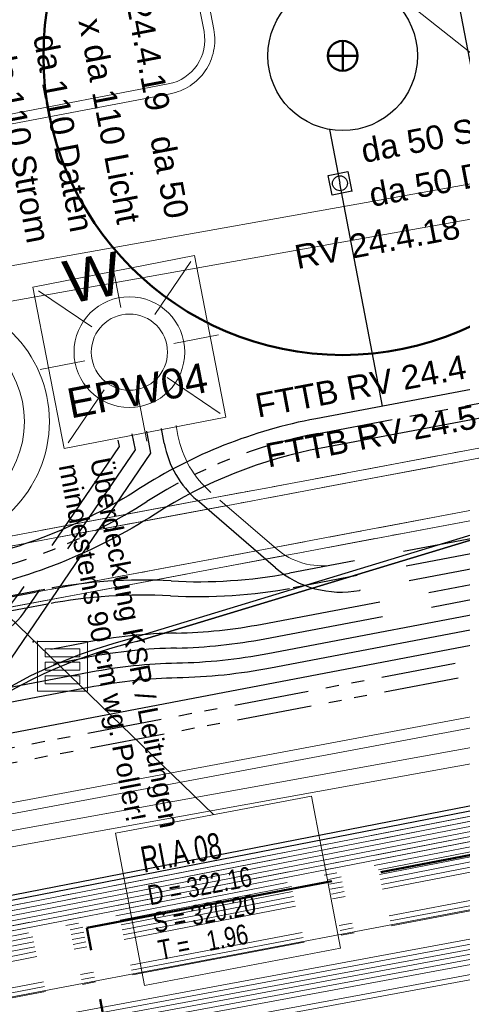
# Model space of a CAD drawing. Extents: x 3503739 to 3504470, y 5375172 to 5375561.
# Tile 8 of 142: x 3504144.79 to 3504149.23, y 5375373.94 to 5375383.81. Entities that reach past the tile are written whole.
import ezdxf

# ---------------------------------------------------------------- set-up
doc = ezdxf.new("R2010")
doc.units = 0
doc.header["$MEASUREMENT"] = 0
for name, pattern in [('2', [3.4, 1.2, -0.5, 1.2, -0.5]), ('202', [2.64, 1.75, -0.38, 0.13, -0.38]), ('237', [1.5, 0.75, -0.18, 0.13, -0.13, 0.13, -0.18]), ('239', [2.09, 0.75, -0.18, 0.75, -0.18, 0.05, -0.18]), ('332', [10, 5, -5]), ('38', [5.5, 4, -0.5, 0.5, -0.5]), ('4', [6, 2.5, -0.5, 2.5, -0.5]), ('85', [2.7501, 2.0001, -0.25, 0.25, -0.25])]:
    doc.linetypes.add(name, pattern=pattern)
for name, color, linetype in [('1WB_LICHT_KSR', 7, 'Continuous'), ('4WB_BESTAND_1_BA', 7, 'Continuous'), ('4WB_G_LEITUNG', 7, 'Continuous'), ('4WB_KANALISATION', 7, 'Continuous'), ('4WB_WV_LEITUNG', 7, 'Continuous'), ('4WP_KANCAD', 7, 'Continuous'), ('68_BL_STREINLAUF', 7, 'Continuous'), ('_4WP_ALLGEMEIN', 7, 'Continuous'), ('_4WP_DB_KAB_ABBR', 7, 'Continuous'), ('_4WP_KANCAD_', 7, 'Continuous'), ('_4WP_KANCADT_', 7, 'Continuous'), ('_4WP_KANCADT__', 7, 'Continuous'), ('_4WP_LICHT-KSR', 7, 'Continuous'), ('_4WP_LICHT-LAMPE', 7, 'Continuous'), ('_4WP_NEUEGRENZE', 7, 'Continuous'), ('_4WP_STADT-WERBE', 7, 'Continuous'), ('_4WP_STADT_BEW_S', 7, 'Continuous'), ('_4WP_STADT_DATEN', 7, 'Continuous'), ('_4WP_STADT_FTT1', 7, 'Continuous'), ('_4WP_STADT_KLEIN', 7, 'Continuous'), ('_4WP_STADT_LSA', 7, 'Continuous'), ('_4WP_STADT_RESER', 7, 'Continuous'), ('_4WP_STADT_STROM', 7, 'Continuous'), ('BHM_BAUM_NEU', 7, 'Continuous'), ('GLOBAL', 7, 'Continuous'), ('K_FLURSTUECKE', 7, 'Continuous'), ('PUNKTHOEHENATTDEF', 7, 'Continuous'), ('PUNKTNUMMERNATTDEF', 7, 'Continuous'), ('PUNKTSPEZIFIKATION', 7, 'Continuous'), ('V_FAHRBAHNRAND', 7, 'Continuous'), ('V_SAB', 7, 'Continuous')]:
    doc.layers.add(name, color=color, linetype=linetype)
doc.styles.add('178', font='ARIAL.TTF', dxfattribs={"height": 0.24})
doc.styles.add('184', font='ARIAL.TTF', dxfattribs={"height": 0.2})
doc.styles.add('219', font='ARIAL.TTF', dxfattribs={"height": 0.24})
doc.styles.add('30', font='ARIAL.TTF', dxfattribs={"height": 0.43})
doc.styles.add('431', font='ARIAL.TTF', dxfattribs={"height": 0.3})
doc.styles.add('434', font='ARIAL.TTF', dxfattribs={"height": 0.24})
doc.styles.add('55', font='ARIAL.TTF', dxfattribs={"height": 0.24})
doc.styles.add('77', font='TXT', dxfattribs={"width": 0.7, "height": 0.26})
doc.styles.add('78', font='TXT', dxfattribs={"width": 0.8, "height": 0.2})

# ---------------------------------------------------------------- blocks, each defined once
blk = doc.blocks.new('WP_LP_1010')
at = {"color": 1, "linetype": 'Continuous', "lineweight": 9}
for p, q in [((0, 0.454947), (0, 0.909893)), ((0, 0.909893), (0, 0.454947)), ((-0.776636, 0.776649), (-0.321689, 0.321703)), ((0.321689, 0.321703), (0.776636, 0.776649)), ((0.321689, 0.321703), (0.776636, 0.776649)), ((-0.454947, 0), (-0.909893, 0)), ((-0.454947, 0), (-0.909893, 0)), ((0.454947, 0), (0.909893, 0)), ((-0.321689, -0.321689), (-0.776636, -0.776636)), ((-0.321689, -0.321689), (-0.776636, -0.776636)), ((0.321689, -0.321689), (0.776636, -0.776636)), ((0.321689, -0.321689), (0.776636, -0.776636)), ((0, -0.454947), (0, -0.909893)), ((0, -0.454947), (0, -0.909893))]:
    blk.add_line(p, q, dxfattribs=at)
at = {"color": 7, "linetype": 'Continuous', "lineweight": 20}
for p, q in [((0.8253, 0.8253), (-0.8253, 0.8253)), ((-0.8253, 0.8253), (-0.8253, -0.8253)), ((0.8253, 0.8253), (0.8253, -0.8253)), ((0.8253, -0.8253), (-0.8253, -0.8253))]:
    blk.add_line(p, q, dxfattribs=at)
for radius in [0.555163, 0.38185]:
    blk.add_circle((0, 0), radius, dxfattribs=at)
at = {"color": 1, "linetype": 'Continuous', "style": '30'}
blk.add_text('W', height=0.43, dxfattribs=at).set_placement((-0.503602, 0.589889))
blk = doc.blocks.new('PUNKT')
blk.add_point((0, 0))
at = {"layer": 'PUNKTHOEHENATTDEF', "linetype": 'Continuous', "flags": 1}
blk.add_attdef('PUNKTHOEHE', (1, -0.5), '', height=0.8, dxfattribs=at)
at = {"layer": 'PUNKTNUMMERNATTDEF', "linetype": 'Continuous', "flags": 1}
blk.add_attdef('PUNKTNUMMER', (1, 0.5), '', height=0.8, dxfattribs=at)
at = {"layer": 'PUNKTSPEZIFIKATION', "linetype": 'Continuous', "flags": 1}
blk.add_attdef('PUNKTSPEZIFIKATION', (1, -1.5), '', height=0.8, dxfattribs=at)
blk = doc.blocks.new('809')
at = {"color": 7, "linetype": 'Continuous', "lineweight": 9}
for points in [[(0, 0), (0.5, 0), (0.5, -0.5), (0, -0.5), (0, 0)], [(0.075005, -0.075005), (0.425003, -0.075005), (0.425003, -0.154999), (0.075005, -0.154999), (0.075005, -0.075005)], [(0.075005, -0.290001), (0.075005, -0.209999), (0.425003, -0.209999), (0.425003, -0.290001), (0.075005, -0.290001)], [(0.075005, -0.425003), (0.425003, -0.425003), (0.425003, -0.345001), (0.075005, -0.345001), (0.075005, -0.425003)]]:
    blk.add_lwpolyline(points, dxfattribs=at)

msp = doc.modelspace()

# ---------------------------------------------------------------- linework, layer by layer
at = {"layer": '1WB_LICHT_KSR', "color": 190, "linetype": 'Continuous', "lineweight": 30}
for points in [[(3504211.4824, 5375387.7466), (3504204.0934, 5375386.6366), (3504200.3614, 5375386.0066), (3504198.3854, 5375385.6536), (3504197.5294, 5375385.5016), (3504197.1274, 5375385.4026), (3504196.9034, 5375385.2666), (3504196.1974, 5375384.7666), (3504195.3764, 5375384.1996), (3504194.9284, 5375384.1136), (3504190.0904, 5375383.2516), (3504184.3304, 5375382.3116), (3504178.0604, 5375381.3466), (3504170.8864, 5375379.9966), (3504166.1114, 5375379.2666), (3504160.8294, 5375378.3666), (3504155.1984, 5375377.0766), (3504137.9034, 5375373.7066), (3504132.9824, 5375372.7966), (3504109.3464, 5375368.2866), (3504102.6634, 5375366.9866), (3504097.0254, 5375367.8766), (3504085.0134, 5375369.5566)], [(3504211.4894, 5375387.6976), (3504204.1014, 5375386.5876), (3504200.3694, 5375385.9576), (3504199.8784, 5375385.8696), (3504198.3944, 5375385.6046), (3504197.5394, 5375385.4526), (3504197.1464, 5375385.3556), (3504196.9304, 5375385.2246), (3504196.2264, 5375384.7256), (3504195.3964, 5375384.1526), (3504194.9374, 5375384.0646), (3504190.0984, 5375383.2026), (3504184.3394, 5375382.2626), (3504178.0694, 5375381.2976), (3504170.8944, 5375379.9476), (3504166.1194, 5375379.2176), (3504160.8394, 5375378.3176), (3504155.2094, 5375377.0276), (3504137.9134, 5375373.6576), (3504132.9914, 5375372.7476), (3504109.3554, 5375368.2376)]]:
    msp.add_lwpolyline(points, dxfattribs=at)
at = {"layer": '4WB_BESTAND_1_BA', "color": 116, "linetype": 'Continuous', "lineweight": 9}
for points in [[(3504109.3634, 5375368.1886), (3504133.0004, 5375372.6986), (3504137.9244, 5375373.6086), (3504155.2214, 5375376.9786), (3504160.8964, 5375378.2766), (3504166.1274, 5375379.1696), (3504170.9014, 5375379.8996), (3504178.0794, 5375381.2496), (3504184.3504, 5375382.2146), (3504190.1054, 5375383.1546), (3504194.9464, 5375384.0156), (3504195.4174, 5375384.1056), (3504196.2564, 5375384.6846), (3504196.9564, 5375385.1826), (3504197.1644, 5375385.3076), (3504197.5484, 5375385.4036), (3504198.4034, 5375385.5556), (3504199.8874, 5375385.8206), (3504200.3764, 5375385.9096), (3504204.1094, 5375386.5396), (3504211.4964, 5375387.6496)], [(3504109.3724, 5375368.1396), (3504133.0094, 5375372.6496), (3504137.9344, 5375373.5596), (3504155.2324, 5375376.9296), (3504160.8594, 5375378.2196), (3504166.1354, 5375379.1206), (3504170.9094, 5375379.8506), (3504178.0884, 5375381.2006), (3504184.3594, 5375382.1656), (3504190.1134, 5375383.1056), (3504194.9554, 5375383.9666), (3504195.4374, 5375384.0586), (3504196.2854, 5375384.6436), (3504196.9834, 5375385.1406), (3504197.1834, 5375385.2606), (3504197.5584, 5375385.3546), (3504198.4124, 5375385.5066), (3504199.8964, 5375385.7716), (3504200.3844, 5375385.8606), (3504204.1174, 5375386.4906), (3504211.5034, 5375387.6006)], [(3504211.5244, 5375387.4516), (3504204.1414, 5375386.3416), (3504200.4104, 5375385.7116), (3504199.9234, 5375385.6246), (3504198.4394, 5375385.3596), (3504197.5904, 5375385.2076), (3504197.2424, 5375385.1216), (3504197.0664, 5375385.0146), (3504196.3704, 5375384.5206), (3504195.4954, 5375383.9176), (3504194.9824, 5375383.8196), (3504190.1394, 5375382.9566), (3504184.3824, 5375382.0166), (3504178.1134, 5375381.0516), (3504170.9354, 5375379.7016), (3504166.1594, 5375378.9716), (3504160.9364, 5375378.0806), (3504155.2634, 5375376.7826), (3504137.9624, 5375373.4126), (3504133.0364, 5375372.5026), (3504109.4014, 5375367.9926)], [(3504211.5314, 5375387.4026), (3504204.1494, 5375386.2926), (3504200.4184, 5375385.6626), (3504199.9324, 5375385.5756), (3504198.4484, 5375385.3106), (3504197.6004, 5375385.1586), (3504197.2614, 5375385.0746), (3504197.0934, 5375384.9726), (3504196.3994, 5375384.4796), (3504195.5154, 5375383.8706), (3504194.9914, 5375383.7706), (3504190.1474, 5375382.9076), (3504184.3914, 5375381.9676), (3504178.1224, 5375381.0026), (3504170.9434, 5375379.6526), (3504166.1674, 5375378.9226), (3504160.8994, 5375378.0236), (3504155.2744, 5375376.7336), (3504137.9724, 5375373.3636), (3504133.0454, 5375372.4536), (3504109.4104, 5375367.9436)]]:
    msp.add_lwpolyline(points, dxfattribs=at)
at = {"layer": '4WB_BESTAND_1_BA', "color": 250, "linetype": '202', "lineweight": 20}
for points in [[(3504211.4964, 5375387.6486), (3504204.1094, 5375386.5386), (3504200.3774, 5375385.9086), (3504199.8874, 5375385.8206), (3504198.4034, 5375385.5556), (3504197.5494, 5375385.4036), (3504197.1654, 5375385.3086), (3504196.9574, 5375385.1826), (3504196.2554, 5375384.6846), (3504195.4164, 5375384.1056), (3504194.9464, 5375384.0156), (3504190.1064, 5375383.1536), (3504184.3484, 5375382.2136), (3504178.0784, 5375381.2486), (3504170.9024, 5375379.8986), (3504166.1274, 5375379.1686), (3504160.8494, 5375378.2686), (3504155.2204, 5375376.9786), (3504137.9234, 5375373.6086), (3504133.0004, 5375372.6986), (3504109.3644, 5375368.1886)], [(3504211.5034, 5375387.5996), (3504204.1174, 5375386.4896), (3504200.3854, 5375385.8596), (3504199.8964, 5375385.7716), (3504198.4124, 5375385.5066), (3504197.5594, 5375385.3546), (3504197.1844, 5375385.2616), (3504196.9844, 5375385.1406), (3504196.2844, 5375384.6436), (3504195.4364, 5375384.0586), (3504194.9554, 5375383.9666), (3504190.1144, 5375383.1046), (3504184.3574, 5375382.1646), (3504178.0874, 5375381.1996), (3504170.9104, 5375379.8496), (3504166.1354, 5375379.1196), (3504160.8594, 5375378.2196), (3504155.2314, 5375376.9296), (3504137.9334, 5375373.5596), (3504133.0094, 5375372.6496), (3504109.3734, 5375368.1396)], [(3504084.9574, 5375369.1566), (3504096.9694, 5375367.4846), (3504102.6714, 5375366.5786), (3504109.1234, 5375367.8356), (3504109.4184, 5375367.8946), (3504133.0544, 5375372.4046), (3504137.9834, 5375373.3146), (3504155.2824, 5375376.6846), (3504166.1874, 5375378.8256), (3504170.9604, 5375379.5556), (3504178.1414, 5375380.9056), (3504184.4114, 5375381.8706), (3504190.1624, 5375382.8106), (3504195.5294, 5375383.7676), (3504196.4964, 5375384.3016), (3504197.1864, 5375384.9106), (3504197.5994, 5375385.1586), (3504200.1344, 5375385.6136), (3504200.4174, 5375385.6636), (3504204.1494, 5375386.2936), (3504211.5314, 5375387.4036)], [(3504211.5454, 5375387.3056), (3504204.1654, 5375386.1956), (3504200.4334, 5375385.5656), (3504200.1514, 5375385.5156), (3504197.6354, 5375385.0626), (3504197.2464, 5375384.8286), (3504196.5544, 5375384.2196), (3504195.5634, 5375383.6716), (3504190.1784, 5375382.7126), (3504184.4294, 5375381.7726), (3504178.1594, 5375380.8076), (3504170.9764, 5375379.4576), (3504166.2054, 5375378.7276), (3504155.3024, 5375376.5866), (3504138.0034, 5375373.2166), (3504133.0724, 5375372.3066), (3504109.4364, 5375367.7966), (3504109.1434, 5375367.7376), (3504102.6734, 5375366.4766), (3504096.9554, 5375367.3866), (3504084.9434, 5375369.0566)], [(3504211.5384, 5375387.3546), (3504204.1574, 5375386.2446), (3504200.4254, 5375385.6146), (3504200.1434, 5375385.5646), (3504197.6174, 5375385.1106), (3504197.2164, 5375384.8696), (3504196.5254, 5375384.2606), (3504195.5464, 5375383.7196), (3504190.1704, 5375382.7616), (3504184.4204, 5375381.8216), (3504178.1504, 5375380.8566), (3504170.9684, 5375379.5066), (3504166.1964, 5375378.7766), (3504155.2924, 5375376.6356), (3504137.9934, 5375373.2656), (3504133.0634, 5375372.3556), (3504109.4274, 5375367.8456), (3504109.1334, 5375367.7866), (3504102.6724, 5375366.5276), (3504096.9624, 5375367.4356), (3504084.9504, 5375369.1066)], [(3504211.5594, 5375387.2076), (3504204.1814, 5375386.0976), (3504200.4494, 5375385.4676), (3504200.1694, 5375385.4176), (3504197.6714, 5375384.9666), (3504197.3064, 5375384.7466), (3504196.6124, 5375384.1376), (3504195.5974, 5375383.5756), (3504190.1944, 5375382.6146), (3504184.4474, 5375381.6746), (3504178.1774, 5375380.7096), (3504170.9924, 5375379.3596), (3504166.2234, 5375378.6296), (3504155.3224, 5375376.4886), (3504138.0234, 5375373.1186), (3504133.0904, 5375372.2086), (3504109.4544, 5375367.6986), (3504109.1634, 5375367.6396), (3504102.6754, 5375366.3746), (3504096.9414, 5375367.2886), (3504084.9294, 5375368.9566)], [(3504211.5524, 5375387.2566), (3504204.1734, 5375386.1466), (3504200.4414, 5375385.5166), (3504200.1664, 5375385.4676), (3504197.6534, 5375385.0146), (3504197.2764, 5375384.7876), (3504196.5834, 5375384.1786), (3504195.5804, 5375383.6236), (3504190.1864, 5375382.6636), (3504184.4384, 5375381.7236), (3504178.1684, 5375380.7586), (3504170.9844, 5375379.4086), (3504166.2144, 5375378.6786), (3504155.3124, 5375376.5376), (3504138.0134, 5375373.1676), (3504133.0814, 5375372.2576), (3504109.4454, 5375367.7476), (3504109.1534, 5375367.6886), (3504102.6744, 5375366.4256), (3504096.9484, 5375367.3376), (3504084.9364, 5375369.0066)], [(3504211.5664, 5375387.1586), (3504204.1894, 5375386.0486), (3504200.4574, 5375385.4186), (3504197.6894, 5375384.9186), (3504197.3364, 5375384.7056), (3504196.6414, 5375384.0966), (3504195.6144, 5375383.5276), (3504190.2024, 5375382.5656), (3504184.4564, 5375381.6256), (3504178.1864, 5375380.6606), (3504171.0004, 5375379.3106), (3504166.2324, 5375378.5806), (3504155.3324, 5375376.4396), (3504138.0334, 5375373.0696), (3504133.0994, 5375372.1596), (3504109.4634, 5375367.6496), (3504109.1734, 5375367.5906), (3504102.6764, 5375366.3236), (3504096.9344, 5375367.2396), (3504084.9224, 5375368.9066)], [(3504211.5454, 5375386.9536), (3504203.6244, 5375385.7156), (3504203.2274, 5375385.6756), (3504202.8454, 5375385.3756), (3504201.9564, 5375384.6516), (3504201.4684, 5375384.5046), (3504199.8004, 5375384.2956), (3504198.1244, 5375384.0856), (3504196.0054, 5375383.5466), (3504190.2104, 5375382.5166), (3504184.4654, 5375381.5766), (3504178.2254, 5375380.4356), (3504175.1484, 5375379.8406), (3504166.1644, 5375378.3006), (3504155.4064, 5375376.1406), (3504138.0754, 5375372.8446), (3504137.1724, 5375372.6776), (3504133.6404, 5375372.0186), (3504122.1584, 5375369.8406), (3504109.5014, 5375367.4466), (3504107.9074, 5375367.1406), (3504102.7524, 5375366.1606), (3504096.5374, 5375367.0756), (3504085.4294, 5375368.6756)], [(3504211.5534, 5375386.9036), (3504203.6314, 5375385.6666), (3504203.2474, 5375385.6266), (3504202.8764, 5375385.3366), (3504201.9804, 5375384.6066), (3504201.4834, 5375384.4566), (3504200.7984, 5375384.3696), (3504199.8064, 5375384.2456), (3504198.1334, 5375384.0366), (3504196.0164, 5375383.4976), (3504190.2184, 5375382.4676), (3504184.4744, 5375381.5276), (3504178.2344, 5375380.3866), (3504175.1574, 5375379.7916), (3504166.1734, 5375378.2516), (3504155.4164, 5375376.0916), (3504138.0844, 5375372.7956), (3504137.1814, 5375372.6286), (3504133.6494, 5375371.9696), (3504122.1674, 5375369.7916)], [(3504211.5604, 5375386.8546), (3504203.6374, 5375385.6166), (3504203.2664, 5375385.5786), (3504202.9074, 5375385.2976), (3504202.0044, 5375384.5616), (3504201.4974, 5375384.4086), (3504200.8044, 5375384.3196), (3504199.8124, 5375384.1956), (3504198.1424, 5375383.9876), (3504196.0274, 5375383.4486), (3504190.2264, 5375382.4186), (3504184.4834, 5375381.4786), (3504178.2434, 5375380.3376), (3504175.1664, 5375379.7426), (3504166.1824, 5375378.2026), (3504155.4264, 5375376.0426), (3504138.0934, 5375372.7466), (3504137.1904, 5375372.5796), (3504133.6584, 5375371.9206), (3504122.1764, 5375369.7426), (3504109.5194, 5375367.3486), (3504107.9254, 5375367.0426), (3504105.6834, 5375366.6156)], [(3504197.3144, 5375385.0456), (3504197.1194, 5375384.9306), (3504196.4214, 5375384.4386), (3504195.5124, 5375383.8156), (3504190.1544, 5375382.8596), (3504184.4024, 5375381.9196), (3504178.1324, 5375380.9546), (3504170.9524, 5375379.6046), (3504166.1784, 5375378.8746), (3504155.2724, 5375376.7336), (3504137.9734, 5375373.3636), (3504133.0454, 5375372.4536), (3504109.4094, 5375367.9436), (3504109.1134, 5375367.8846), (3504102.6704, 5375366.6296), (3504096.9764, 5375367.5336), (3504084.9644, 5375369.2066)], [(3504197.2884, 5375385.0886), (3504197.0924, 5375384.9726), (3504196.3934, 5375384.4796), (3504195.4954, 5375383.8636), (3504190.1464, 5375382.9086), (3504184.3934, 5375381.9686), (3504178.1234, 5375381.0036), (3504170.9444, 5375379.6536), (3504166.1694, 5375378.9236), (3504155.2624, 5375376.7826), (3504137.9634, 5375373.4126), (3504133.0364, 5375372.5026), (3504109.4004, 5375367.9926), (3504109.1034, 5375367.9336), (3504102.6694, 5375366.6806), (3504096.9834, 5375367.5826), (3504084.9714, 5375369.2566)]]:
    msp.add_lwpolyline(points, dxfattribs=at)
at = {"layer": '4WB_BESTAND_1_BA', "color": 251, "linetype": 'Continuous', "lineweight": 9}
for points in [[(3504211.5104, 5375387.5506), (3504204.1254, 5375386.4406), (3504200.3934, 5375385.8106), (3504199.9054, 5375385.7226), (3504198.4214, 5375385.4576), (3504197.5694, 5375385.3056), (3504197.2034, 5375385.2146), (3504197.0114, 5375385.0986), (3504196.3134, 5375384.6026), (3504195.4564, 5375384.0116), (3504194.9644, 5375383.9176), (3504190.1224, 5375383.0556), (3504184.3664, 5375382.1156), (3504178.0964, 5375381.1506), (3504170.9184, 5375379.8006), (3504166.1434, 5375379.0706), (3504160.9164, 5375378.1786), (3504155.2424, 5375376.8806), (3504137.9434, 5375373.5106), (3504133.0184, 5375372.6006), (3504109.3824, 5375368.0906)], [(3504211.5174, 5375387.5016), (3504204.1334, 5375386.3916), (3504200.4014, 5375385.7616), (3504199.9144, 5375385.6736), (3504198.4304, 5375385.4086), (3504197.5794, 5375385.2566), (3504197.2224, 5375385.1676), (3504197.0384, 5375385.0566), (3504196.3424, 5375384.5616), (3504195.4764, 5375383.9646), (3504194.9734, 5375383.8686), (3504190.1304, 5375383.0066), (3504184.3754, 5375382.0666), (3504178.1054, 5375381.1016), (3504170.9264, 5375379.7516), (3504166.1514, 5375379.0216), (3504160.8794, 5375378.1216), (3504155.2534, 5375376.8316), (3504137.9534, 5375373.4616), (3504133.0274, 5375372.5516), (3504109.3914, 5375368.0416)]]:
    msp.add_lwpolyline(points, dxfattribs=at)
at = {"layer": '4WB_BESTAND_1_BA', "color": 35, "linetype": 'Continuous', "lineweight": 9}
msp.add_lwpolyline([(3504211.5594, 5375386.8646), (3504203.6374, 5375385.6266), (3504203.2624, 5375385.5896), (3504202.9004, 5375385.3046), (3504202.0004, 5375384.5706), (3504201.4954, 5375384.4176), (3504200.8044, 5375384.3296), (3504199.8104, 5375384.2056), (3504198.1414, 5375383.9966), (3504196.0254, 5375383.4576), (3504190.2234, 5375382.4276), (3504184.4804, 5375381.4876), (3504178.2424, 5375380.3466), (3504175.1654, 5375379.7516), (3504166.1814, 5375378.2116), (3504155.4244, 5375376.0516), (3504138.0924, 5375372.7556), (3504137.1894, 5375372.5886), (3504133.6574, 5375371.9296), (3504122.1754, 5375369.7516)], dxfattribs=at)
at = {"layer": '4WB_BESTAND_1_BA', "color": 7, "linetype": 'Continuous', "lineweight": 9}
for points in [[(3504198.3274, 5375383.4636), (3504197.8974, 5375383.4126), (3504194.9894, 5375382.9276), (3504192.7264, 5375382.6466), (3504178.5834, 5375380.1646), (3504177.3804, 5375379.9546), (3504175.7964, 5375379.6246), (3504170.9224, 5375378.6056), (3504166.2334, 5375377.9456), (3504163.0094, 5375377.2746), (3504161.0454, 5375376.8946), (3504155.5014, 5375375.7436), (3504154.9304, 5375375.6366), (3504137.2324, 5375372.3536), (3504133.7014, 5375371.6886), (3504122.2194, 5375369.5186), (3504108.5074, 5375366.9486), (3504107.6824, 5375366.7946), (3504102.8314, 5375365.8946), (3504096.3074, 5375366.7886), (3504085.3934, 5375368.4186)], [(3504085.3794, 5375368.3206), (3504096.2934, 5375366.6906), (3504102.8334, 5375365.7926), (3504107.7004, 5375366.6966), (3504108.5254, 5375366.8506), (3504122.2374, 5375369.4206), (3504133.7194, 5375371.5906), (3504137.2504, 5375372.2556), (3504154.9484, 5375375.5386), (3504155.5214, 5375375.6456), (3504161.0654, 5375376.7966), (3504163.0294, 5375377.1766), (3504166.2514, 5375377.8476), (3504170.9404, 5375378.5076), (3504175.8164, 5375379.5266), (3504177.3984, 5375379.8566), (3504178.6014, 5375380.0666), (3504192.7404, 5375382.5486), (3504195.0034, 5375382.8296), (3504197.9114, 5375383.3126), (3504198.3394, 5375383.3636)], [(3504198.3334, 5375383.4136), (3504197.9044, 5375383.3626), (3504194.9964, 5375382.8786), (3504192.7334, 5375382.5976), (3504178.5924, 5375380.1156), (3504177.3894, 5375379.9056), (3504175.8064, 5375379.5756), (3504170.9314, 5375378.5566), (3504166.2424, 5375377.8966), (3504163.0194, 5375377.2256), (3504161.0554, 5375376.8456), (3504155.5114, 5375375.6946), (3504154.9394, 5375375.5876), (3504137.2414, 5375372.3046), (3504133.7104, 5375371.6396), (3504122.2284, 5375369.4696), (3504108.5164, 5375366.8996), (3504107.6914, 5375366.7456), (3504102.8324, 5375365.8436), (3504096.3004, 5375366.7396), (3504085.3864, 5375368.3696)], [(3504085.3654, 5375368.2226), (3504096.2794, 5375366.5926), (3504102.8354, 5375365.6906), (3504107.7184, 5375366.5986), (3504108.5434, 5375366.7526), (3504122.2554, 5375369.3226), (3504133.7374, 5375371.4926), (3504137.2684, 5375372.1576), (3504154.9664, 5375375.4406), (3504155.5414, 5375375.5476), (3504161.0854, 5375376.6986), (3504163.0494, 5375377.0786), (3504166.2694, 5375377.7496), (3504170.9584, 5375378.4096), (3504175.8364, 5375379.4286), (3504177.4164, 5375379.7586), (3504178.6194, 5375379.9686), (3504192.7544, 5375382.4506), (3504195.0174, 5375382.7316), (3504197.9254, 5375383.2126), (3504198.3514, 5375383.2636)], [(3504198.3454, 5375383.3136), (3504197.9184, 5375383.2626), (3504195.0104, 5375382.7806), (3504192.7474, 5375382.4996), (3504178.6104, 5375380.0176), (3504177.4074, 5375379.8076), (3504175.8264, 5375379.4776), (3504170.9494, 5375378.4586), (3504166.2604, 5375377.7986), (3504163.0394, 5375377.1276), (3504161.0754, 5375376.7476), (3504155.5314, 5375375.5966), (3504154.9574, 5375375.4896), (3504137.2594, 5375372.2066), (3504133.7284, 5375371.5416), (3504122.2464, 5375369.3716), (3504108.5344, 5375366.8016), (3504107.7094, 5375366.6476), (3504102.8344, 5375365.7416), (3504096.2864, 5375366.6416), (3504085.3724, 5375368.2716)], [(3504085.3584, 5375368.1736), (3504096.2724, 5375366.5436), (3504102.8364, 5375365.6396), (3504107.7274, 5375366.5496), (3504108.5524, 5375366.7036), (3504122.2644, 5375369.2736), (3504133.7464, 5375371.4436), (3504137.2774, 5375372.1086), (3504154.9754, 5375375.3916), (3504155.5514, 5375375.4986), (3504161.0954, 5375376.6496), (3504163.0594, 5375377.0296), (3504166.2784, 5375377.7006), (3504170.9674, 5375378.3606), (3504175.8464, 5375379.3796), (3504177.4254, 5375379.7096), (3504178.6284, 5375379.9196), (3504192.7614, 5375382.4016), (3504195.0244, 5375382.6826), (3504197.9324, 5375383.1626), (3504198.3574, 5375383.2136)], [(3504184.5584, 5375380.9006), (3504178.6454, 5375379.8206), (3504177.4424, 5375379.6106), (3504170.9814, 5375378.2616), (3504166.2954, 5375377.6016), (3504163.0794, 5375376.9316), (3504161.1154, 5375376.5516), (3504155.5714, 5375375.4006), (3504154.9934, 5375375.2936), (3504137.2954, 5375372.0106), (3504133.7654, 5375371.3456), (3504122.2824, 5375369.1756)], [(3504184.5674, 5375380.8516), (3504178.6544, 5375379.7716), (3504177.4514, 5375379.5616), (3504170.9874, 5375378.2116), (3504166.3034, 5375377.5516), (3504163.0894, 5375376.8816), (3504161.1254, 5375376.5016), (3504155.5814, 5375375.3526), (3504155.0024, 5375375.2446), (3504137.3044, 5375371.9616), (3504133.7744, 5375371.2966), (3504122.2914, 5375369.1266)]]:
    msp.add_lwpolyline(points, dxfattribs=at)
at = {"layer": '4WB_G_LEITUNG', "color": 6, "linetype": 'Continuous', "lineweight": 20}
for points in [[(3504246.9744, 5375392.8416), (3504246.6993, 5375392.8316), (3504242.1188, 5375392.6516), (3504234.7709, 5375392.2315), (3504230.3822, 5375391.9112), (3504223.2061, 5375390.2702), (3504222.9919, 5375390.2209), (3504211.0331, 5375388.771), (3504204.9359, 5375387.6406), (3504199.2373, 5375386.4805), (3504187.555, 5375384.0206), (3504175.8555, 5375381.9507), (3504164.039, 5375379.7006), (3504152.23, 5375377.3706), (3504140.4226, 5375375.1606), (3504134.9316, 5375373.991), (3504133.7011, 5375373.8511), (3504132.5463, 5375373.6709), (3504120.9844, 5375371.6007), (3504109.253, 5375369.3506), (3504103.1612, 5375368.1722), (3504097.3967, 5375368.8212), (3504085.4938, 5375370.661)], [(3504085.477, 5375370.5523), (3504097.3821, 5375368.7121), (3504103.1656, 5375368.061), (3504109.2738, 5375369.2426), (3504121.0045, 5375371.4925), (3504132.5645, 5375373.5624), (3504133.7158, 5375373.7421), (3504134.9493, 5375373.8823), (3504140.4442, 5375375.0527), (3504152.2508, 5375377.2626), (3504164.0599, 5375379.5926), (3504175.8754, 5375381.8425), (3504187.5759, 5375383.9126), (3504199.2596, 5375386.3728), (3504204.9569, 5375387.5326), (3504211.0498, 5375388.6622), (3504223.0109, 5375390.1124), (3504223.2307, 5375390.163), (3504230.3986, 5375391.8021), (3504234.778, 5375392.1217), (3504242.1241, 5375392.5417), (3504246.7035, 5375392.7217), (3504246.9784, 5375392.7317)]]:
    msp.add_lwpolyline(points, dxfattribs=at)
at = {"layer": '4WB_KANALISATION', "color": 7, "linetype": '85', "lineweight": 13}
for p, q in [((3504104.5133, 5375371.08), (3504153.1874, 5375380.2319)), ((3504104.5888, 5375370.9925), (3504153.1488, 5375380.1229)), ((3504129.469, 5375375.1607), (3504153.2412, 5375379.6315)), ((3504104.6426, 5375370.3921), (3504153.3167, 5375379.544))]:
    msp.add_line(p, q, dxfattribs=at)
at = {"layer": '4WB_WV_LEITUNG', "color": 4, "linetype": 'Continuous', "lineweight": 20}
for points in [[(3504082.9651, 5375370.8927), (3504094.8191, 5375368.8556), (3504103.0993, 5375367.628), (3504109.2666, 5375369.0348), (3504121.1314, 5375371.4354), (3504132.9677, 5375373.2653), (3504133.7863, 5375373.4448), (3504134.3853, 5375373.5758), (3504140.4167, 5375374.9051), (3504150.9125, 5375376.8052), (3504162.8348, 5375379.1751)], [(3504082.938, 5375370.735), (3504094.7938, 5375368.6976), (3504103.1056, 5375367.4653), (3504109.3003, 5375368.8784), (3504121.1595, 5375371.2778), (3504132.9971, 5375373.1079), (3504133.8205, 5375373.2885), (3504134.4196, 5375373.4195), (3504140.4482, 5375374.7482), (3504150.9423, 5375376.648), (3504162.866, 5375379.0182)]]:
    msp.add_lwpolyline(points, dxfattribs=at)
at = {"layer": '4WP_KANCAD', "color": 7, "linetype": '38', "lineweight": 13}
for p, q in [((3504104.5133, 5375371.08), (3504153.1874, 5375380.2319)), ((3504104.5888, 5375370.9925), (3504153.1488, 5375380.1229)), ((3504104.6812, 5375370.5011), (3504153.2412, 5375379.6315)), ((3504104.6426, 5375370.3921), (3504153.3167, 5375379.544))]:
    msp.add_line(p, q, dxfattribs=at)
at = {"layer": '_4WP_DB_KAB_ABBR', "color": 250, "linetype": 'Continuous', "lineweight": 20}
for p, q in [((3504139.7667, 5375380.4653), (3504149.8668, 5375382.2667)), ((3504139.8282, 5375380.1208), (3504149.9282, 5375381.9221))]:
    msp.add_line(p, q, dxfattribs=at)
at = {"layer": '_4WP_KANCAD_', "color": 7, "linetype": '239', "lineweight": 13}
for points in [[(3504104.6426, 5375370.3921), (3504153.3167, 5375379.544), (3504153.1874, 5375380.2319), (3504104.5133, 5375371.08)], [(3504104.6812, 5375370.5011), (3504129.4662, 5375375.1613), (3504153.2412, 5375379.6315), (3504153.1488, 5375380.1229), (3504104.5888, 5375370.9925)]]:
    msp.add_lwpolyline(points, dxfattribs=at)
at = {"layer": '_4WP_KANCADT_', "color": 7, "linetype": 'Continuous', "lineweight": 20}
msp.add_line((3504153.261, 5375380.351), (3504147.9982, 5375384.5275), dxfattribs=at)
at = {"layer": '_4WP_KANCADT__', "color": 1, "linetype": 'Continuous', "lineweight": 20}
msp.add_line((3504144.298, 5375378.203), (3504146.7392, 5375375.8436), dxfattribs=at)
at = {"layer": '_4WP_KANCADT__', "color": 7, "linetype": 'Continuous', "lineweight": 13}
msp.add_lwpolyline([(3504145.7567, 5375375.6573), (3504147.7217, 5375376.0299), (3504148.0112, 5375374.5031), (3504146.0462, 5375374.1305), (3504145.7567, 5375375.6573)], dxfattribs=at)
at = {"layer": '_4WP_KANCADT__', "color": 1, "linetype": 'Continuous', "lineweight": 20}
msp.add_lwpolyline([(3504145.7567, 5375375.6573), (3504147.7217, 5375376.0299), (3504148.0112, 5375374.5031), (3504146.0462, 5375374.1305), (3504145.7567, 5375375.6573)], dxfattribs=at)
at = {"layer": '_4WP_LICHT-KSR', "color": 190, "linetype": '2', "lineweight": 30}
for points in [[(3504154.8876, 5375379.3661), (3504148.2008, 5375378.0926, -0.22867), (3504147.3611, 5375378.3173), (3504146.5738, 5375378.9954, -0.169732), (3504146.2439, 5375379.567), (3504146.2155, 5375379.7167)], [(3504145.9207, 5375379.6609), (3504145.9509, 5375379.5016), (3504144.8646, 5375377.9073, -0.198665), (3504144.2253, 5375377.4881), (3504141.7387, 5375377.0145, -0.136638), (3504140.6464, 5375377.1058, 0.153155), (3504139.8178, 5375377.1481, -0.017565), (3504138.9694, 5375376.9604)], [(3504138.9694, 5375376.9604, -0.023455), (3504139.7913, 5375377.0726, -0.111418), (3504140.5942, 5375376.9652, 0.136637), (3504141.7668, 5375376.8672), (3504145.4523, 5375377.5691, -0.04212), (3504146.364, 5375377.6643, 0.042117), (3504147.2254, 5375377.7542), (3504154.9156, 5375379.2188)]]:
    msp.add_lwpolyline(points, format="xyb", dxfattribs=at)
at = {"layer": '_4WP_NEUEGRENZE', "color": 7, "linetype": '4', "lineweight": 50}
msp.add_lwpolyline([(3504100.614, 5375362.9722), (3504146.0616, 5375371.5359), (3504145.468, 5375374.7094), (3504168.8828, 5375379.1448), (3504169.4688, 5375376.0325), (3504232.8695, 5375388.699), (3504233.3636, 5375386.0501), (3504241.5001, 5375387.5801), (3504267.4886, 5375392.4669), (3504286.7956, 5375396.0974), (3504304.7567, 5375399.4748), (3504315.022, 5375401.405)], dxfattribs=at)
at = {"layer": '_4WP_STADT-WERBE', "color": 7, "linetype": 'Continuous', "lineweight": 20}
for radius in [1.25, 1]:
    msp.add_circle((3504143.8423, 5375379.7849), radius, dxfattribs=at)
at = {"layer": '_4WP_STADT_BEW_S', "color": 142, "linetype": 'Continuous', "lineweight": 30}
for p, q in [((3504149.9151, 5375380.2194), (3504148.9248, 5375385.4234)), ((3504147.9004, 5375382.7143), (3504148.006, 5375382.1744)), ((3504148.4312, 5375379.9399), (3504148.006, 5375382.1744))]:
    msp.add_line(p, q, dxfattribs=at)
msp.add_lwpolyline([(3504192.7234, 5375387.9304), (3504187.4738, 5375386.904), (3504184.793, 5375386.3798), (3504172.6074, 5375384.2525), (3504163.8136, 5375382.7173, 0.070922), (3504162.8549, 5375382.4054, -0.070918), (3504161.8962, 5375382.0937), (3504160.2639, 5375381.8087, -0.070631), (3504159.2523, 5375381.7765, 0.070634), (3504158.2405, 5375381.7443), (3504154.8801, 5375381.1577), (3504154.3248, 5375381.3569), (3504152.6906, 5375381.0609), (3504152.207, 5375380.6513), (3504147.7632, 5375379.814, 0.096289), (3504145.99, 5375379.1094, -0.096289), (3504144.1103, 5375378.3625, -0.096289), (3504142.0878, 5375378.3742, 0.096289), (3504140.1798, 5375378.3852), (3504125.6954, 5375375.6561)], format="xyb", dxfattribs=at)
at = {"layer": '_4WP_STADT_BEW_S', "color": 5, "linetype": 'Continuous', "lineweight": 30}
msp.add_lwpolyline([(3504184.8314, 5375386.1836), (3504163.8643, 5375382.4498, 0.070894), (3504162.9062, 5375382.1347, -0.07089), (3504161.9481, 5375381.8196), (3504160.3169, 5375381.5291, -0.071787), (3504159.306, 5375381.4928, 0.071046), (3504158.2948, 5375381.458), (3504154.8595, 5375380.8463), (3504154.2991, 5375381.0473), (3504152.8231, 5375380.78), (3504152.3404, 5375380.3711), (3504147.8187, 5375379.5192, 0.096289), (3504146.1519, 5375378.8569, -0.096289), (3504144.1659, 5375378.0677, -0.096289), (3504142.0289, 5375378.08, 0.096289), (3504140.2353, 5375378.0903), (3504125.6616, 5375375.3444, -0.230644)], format="xyb", dxfattribs=at)
at = {"layer": '_4WP_STADT_BEW_S', "color": 142, "linetype": 'Continuous', "lineweight": 30}
msp.add_lwpolyline([(3504148.1242, 5375382.0968), (3504147.9284, 5375382.0561), (3504147.8877, 5375382.2519), (3504148.0836, 5375382.2926), (3504148.1252, 5375382.0921)], dxfattribs=at)
at = {"layer": '_4WP_STADT_BEW_S', "color": 35, "linetype": '237', "lineweight": 30}
msp.add_lwpolyline([(3504116.3712, 5375371.5814), (3504117.0234, 5375371.7018), (3504119.3868, 5375371.8011, 0.242281), (3504125.9901, 5375375.559), (3504140.2075, 5375378.2378, -0.096289), (3504142.0583, 5375378.2271, 0.096289), (3504144.1381, 5375378.2151, 0.096289), (3504146.0709, 5375378.9831, -0.096289), (3504147.791, 5375379.6666), (3504152.2737, 5375380.5112), (3504152.7531, 5375380.9172), (3504154.9221, 5375381.3656)], format="xyb", dxfattribs=at)
at = {"layer": '_4WP_STADT_BEW_S', "color": 142, "linetype": 'Continuous', "lineweight": 30}
for centre, radius in [((3504148.033, 5375383.4525), 0.75), ((3504148.006, 5375382.1744), 0.075)]:
    msp.add_circle(centre, radius, dxfattribs=at)
at = {"layer": '_4WP_STADT_DATEN', "color": 7, "linetype": 'Continuous', "lineweight": 30}
msp.add_line((3504141.9071, 5375376.1304), (3504155.0279, 5375378.6294), dxfattribs=at)
msp.add_lwpolyline([(3504137.9389, 5375376.1531, -0.012456), (3504138.9819, 5375376.319, -0.082584), (3504140.0235, 5375376.2857, 0.096537), (3504141.879, 5375376.2778), (3504143.836, 5375376.6505, 0.198665), (3504144.4753, 5375377.0697), (3504146.1099, 5375379.4685), (3504146.0681, 5375379.6888)], format="xyb", dxfattribs=at)
at = {"layer": '_4WP_STADT_FTT1', "color": 1, "linetype": '237', "lineweight": 20}
msp.add_lwpolyline([(3504147.9324, 5375378.3469, -0.219353), (3504147.3691, 5375378.5084), (3504146.7114, 5375379.0749, -0.169731), (3504146.3815, 5375379.6464), (3504146.3629, 5375379.7447)], format="xyb", dxfattribs=at)
at = {"layer": '_4WP_STADT_FTT1', "color": 1, "linetype": '2', "lineweight": 30}
for points in [[(3504154.8314, 5375379.6608), (3504147.4984, 5375378.2643, -0.060446), (3504146.3139, 5375378.1868, 0.060985), (3504145.0462, 5375378.1025), (3504141.6549, 5375377.4566, -0.136573), (3504140.8035, 5375377.5275, 0.119022), (3504139.9959, 5375377.6236), (3504139.6379, 5375377.5631)], [(3504154.8595, 5375379.5135), (3504147.5369, 5375378.1189, -0.060984), (3504146.3055, 5375378.037, 0.060985), (3504145.0743, 5375377.9552), (3504141.683, 5375377.3093, -0.136581), (3504140.7513, 5375377.3868, 0.155054), (3504139.794, 5375377.4326, -0.009649), (3504139.3582, 5375377.3257, -0.009652), (3504138.9185, 5375377.2357), (3504137.9745, 5375377.0613, -0.086678), (3504137.5105, 5375377.0568, 0.048933), (3504136.9615, 5375377.0928, 0.068988), (3504136.433, 5375377.002, 0.045511), (3504134.4437, 5375376.1557, -0.076344), (3504133.0559, 5375375.6635), (3504131.7616, 5375375.4167, 0.064943)]]:
    msp.add_lwpolyline(points, format="xyb", dxfattribs=at)
at = {"layer": '_4WP_STADT_KLEIN', "color": 3, "linetype": '237', "lineweight": 30}
msp.add_lwpolyline([(3504155.0559, 5375378.482), (3504141.9352, 5375375.983, -0.096537), (3504139.9649, 5375375.9915, 0.095135), (3504137.9662, 5375376.0056)], format="xyb", dxfattribs=at)
at = {"layer": '_4WP_STADT_LSA', "color": 7, "linetype": '237', "lineweight": 30}
msp.add_lwpolyline([(3504155.084, 5375378.3347), (3504141.9632, 5375375.8357, -0.096537), (3504139.9356, 5375375.8444, 0.095135), (3504137.9934, 5375375.8581)], format="xyb", dxfattribs=at)
at = {"layer": '_4WP_STADT_RESER', "color": 7, "linetype": 'Continuous', "lineweight": 30}
for points in [[(3504139.0239, 5375376.6654, -0.018703), (3504139.7655, 5375376.7738, -0.116228), (3504140.4899, 5375376.6839, 0.136638), (3504141.8229, 5375376.5725), (3504145.5085, 5375377.2744, -0.04212), (3504146.3699, 5375377.3643, 0.042117), (3504147.2815, 5375377.4595), (3504154.9717, 5375378.9241)], [(3504154.9998, 5375378.7767), (3504147.3096, 5375377.3121, -0.042117), (3504146.3729, 5375377.2144, 0.04212), (3504145.5365, 5375377.127), (3504141.851, 5375376.4251, -0.136638), (3504140.4378, 5375376.5432, 0.135231), (3504139.0239, 5375376.6654)]]:
    msp.add_lwpolyline(points, format="xyb", dxfattribs=at)
at = {"layer": '_4WP_STADT_STROM', "color": 3, "linetype": '2', "lineweight": 30}
for points in [[(3504145.7799, 5375379.5983), (3504145.7799, 5375379.5983), (3504145.792, 5375379.5347), (3504144.7755, 5375378.0431, -0.198665), (3504144.1363, 5375377.6238), (3504141.7106, 5375377.1619, -0.136638), (3504140.6985, 5375377.2465, 0.154931), (3504139.8325, 5375377.2877)], [(3504138.9932, 5375376.8307, -0.026872), (3504139.7767, 5375376.9323, -0.107961), (3504140.5421, 5375376.8245, 0.136638), (3504141.7948, 5375376.7198), (3504145.4804, 5375377.4217, -0.04212), (3504146.367, 5375377.5143, 0.042117), (3504147.2535, 5375377.6068), (3504154.9437, 5375379.0714)]]:
    msp.add_lwpolyline(points, format="xyb", dxfattribs=at)
at = {"layer": 'BHM_BAUM_NEU', "color": 91, "linetype": 'Continuous', "lineweight": 50}
for p, q in [((3504148.033, 5375383.3025), (3504148.033, 5375383.6025)), ((3504148.183, 5375383.4525), (3504147.883, 5375383.4525))]:
    msp.add_line(p, q, dxfattribs=at)
for radius in [3, 0.15]:
    msp.add_circle((3504148.033, 5375383.4525), radius, dxfattribs=at)
at = {"layer": 'GLOBAL', "color": 1, "linetype": '332', "lineweight": 20}
for points in [[(3504150.7872, 5375384.5212), (3504150.6003, 5375385.5035, 0.414616), (3504149.9564, 5375385.9409), (3504146.8869, 5375385.3568, 0.413893), (3504146.4493, 5375384.7142), (3504146.6428, 5375383.6969, -0.414212), (3504146.2849, 5375383.1707), (3504143.3378, 5375382.6099)], [(3504150.689, 5375384.5025), (3504150.502, 5375385.4848, 0.414659), (3504149.9752, 5375385.8427), (3504146.9056, 5375385.2585, 0.413859), (3504146.5475, 5375384.7329), (3504146.7411, 5375383.7156, -0.414214), (3504146.3036, 5375383.0725), (3504143.3565, 5375382.5117)]]:
    msp.add_lwpolyline(points, format="xyb", dxfattribs=at)
at = {"layer": 'K_FLURSTUECKE', "color": 252, "linetype": 'Continuous', "lineweight": 30}
for p, q in [((3504145.97, 5375377.58), (3504166.3543, 5375383.7709)), ((3504166.3543, 5375383.7709), (3504145.97, 5375377.58)), ((3504145.97, 5375377.58), (3504166.3543, 5375383.7709)), ((3504166.3543, 5375383.7709), (3504145.97, 5375377.58))]:
    msp.add_line(p, q, dxfattribs=at)
msp.add_arc((3504147.141, 5375372.7191), 5, 103.54421, 193.79425, dxfattribs=at)
msp.add_arc((3504147.141, 5375372.7191), 5, 103.54421, 193.79425, dxfattribs=at)
msp.add_arc((3504147.141, 5375372.7191), 5, 103.54421, 193.79425, dxfattribs=at)
msp.add_arc((3504147.141, 5375372.7191), 5, 103.54421, 193.79425, dxfattribs=at)
at = {"layer": 'V_FAHRBAHNRAND', "color": 250, "linetype": 'Continuous', "lineweight": 30}
msp.add_line((3504145.9064, 5375377.6086, 321.3557), (3504149.3637, 5375378.6637, 321.3671), dxfattribs=at)
msp.add_line((3504145.9064, 5375377.6086, 321.3557), (3504149.3637, 5375378.6637, 321.3671), dxfattribs=at)
msp.add_lwpolyline([(3504142.2214, 5375373.7522, -0.286227), (3504145.9064, 5375377.6086)], format="xyb", dxfattribs=at)
msp.add_lwpolyline([(3504142.2214, 5375373.7522, -0.286227), (3504145.9064, 5375377.6086)], format="xyb", dxfattribs=at)

# ---------------------------------------------------------------- block references
at = {"layer": '68_BL_STREINLAUF', "color": 7}
for name, p in [('PUNKT', (3504144.9294, 5375377.576)), ('809', (3504144.9744, 5375377.581))]:
    msp.add_blockref(name, p, dxfattribs=at)
at = {"layer": '_4WP_LICHT-LAMPE', "color": 7, "rotation": 10.98001098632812}
msp.add_blockref('WP_LP_1010', (3504145.8948, 5375380.4814), dxfattribs=at)
at = {"layer": 'V_SAB', "color": 7}
msp.add_blockref('PUNKT', (3504144.9744, 5375377.581, 321.3475), dxfattribs=at)

# ---------------------------------------------------------------- texts
at = {"layer": '_4WP_ALLGEMEIN', "color": 1, "linetype": 'Continuous', "style": '184'}
for s, p in [('Überdeckung KSR / Leitungen', (3504145.4994, 5375379.4014)), ('mindestens 90 cm wg. Poller!', (3504145.1851, 5375379.3416))]:
    msp.add_text(s, height=0.2, rotation=280.78263, dxfattribs=at).set_placement(p)
at = {"layer": '_4WP_KANCADT__', "color": 1, "linetype": 'Continuous'}
for s, height, style, width, p in [('RI.A.08', 0.26, '77', 0.7, (3504146.0389, 5375375.2612)), ('D = 322.16', 0.2, '78', 0.8, (3504146.1011, 5375374.9331)), ('S = 320.20', 0.2, '78', 0.8, (3504146.1533, 5375374.658)), ('T =   1.96', 0.2, '78', 0.8, (3504146.2055, 5375374.3829))]:
    msp.add_text(s, height=height, rotation=10.737, dxfattribs=dict(at, style=style, width=width)).set_placement(p)
at = {"layer": '_4WP_LICHT-KSR', "color": 190, "linetype": 'Continuous', "style": '55'}
msp.add_text('2 x da 110 Licht', height=0.24, rotation=280.77399, dxfattribs=at).set_placement((3504145.3307, 5375384.078))
at = {"layer": '_4WP_LICHT-LAMPE', "color": 190, "linetype": 'Continuous', "style": '431'}
msp.add_text('EPW04', height=0.3, rotation=10.98009, dxfattribs=at).set_placement((3504145.3054, 5375379.8148))
at = {"layer": '_4WP_STADT_DATEN', "color": 7, "linetype": 'Continuous', "style": '434'}
for s, rotation, p in [('da 110 Daten', 280.77399, (3504144.9287, 5375383.6461)), ('da 50 Daten', 10.78263, (3504148.3251, 5375381.9369))]:
    msp.add_text(s, height=0.24, rotation=rotation, dxfattribs=at).set_placement(p)
at = {"layer": '_4WP_STADT_FTT1', "color": 1, "linetype": 'Continuous', "style": '178'}
for s, rotation, p in [('RV 24.4.19', 280.77399, (3504145.7582, 5375384.5291)), ('da 50', 280.77399, (3504146.1024, 5375382.6281)), ('RV 24.4.18', 10.78263, (3504147.5787, 5375381.3133)), ('FTTB RV 24.4', 10.69074, (3504147.1831, 5375379.8237)), ('FTTB RV 24.5', 10.69074, (3504147.2864, 5375379.3242))]:
    msp.add_text(s, height=0.24, rotation=rotation, dxfattribs=at).set_placement(p)
at = {"layer": '_4WP_STADT_STROM', "color": 7, "linetype": 'Continuous', "style": '219'}
for s, rotation, p in [('da 110 Strom', 280.77399, (3504144.494, 5375383.5361)), ('da 50 Strom', 10.78263, (3504148.2444, 5375382.3773))]:
    msp.add_text(s, height=0.24, rotation=rotation, dxfattribs=at).set_placement(p)

doc.saveas('drawing.dxf')
